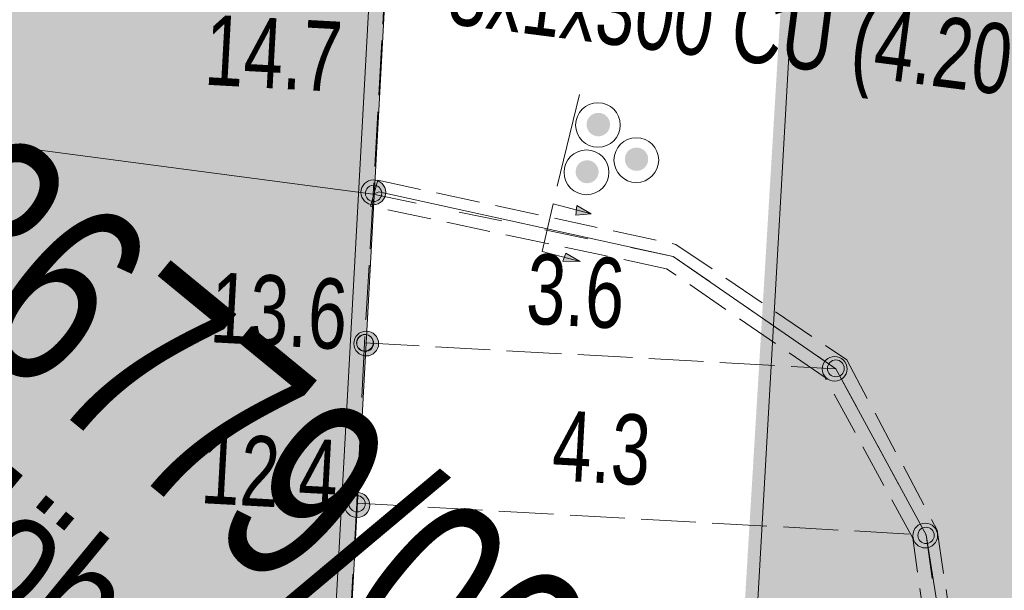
# Model space of a CAD drawing. Header units: metres. Extents: x -740 to 758, y -633 to 854.
# Tile 197 of 256: x -351.68 to -344.2, y 244.56 to 248.89. Entities that reach past the tile are written whole.
import ezdxf

# ---------------------------------------------------------------- set-up
doc = ezdxf.new("R2010")
doc.units = ezdxf.units.M
doc.header["$MEASUREMENT"] = 0
for name, pattern in [('333_125', [0.4576, 0.3328, -0.1248]), ('333_333', [0.6656, 0.3328, -0.3328]), ('416_125', [0.5408, 0.416, -0.1248])]:
    doc.linetypes.add(name, pattern=pattern)
for name, color, linetype in [('Grundkarte.LOVION', 7, 'Continuous'), ('Strom.LOVION', 7, 'Continuous'), ('StromBemass.LOVION', 7, 'Continuous'), ('Telko.LOVION', 7, 'Continuous')]:
    doc.layers.add(name, color=color, linetype=linetype)
doc.styles.add('ERSTELLTER_STIL_1', font='arial.ttf')

msp = doc.modelspace()

# ---------------------------------------------------------------- hatches: boundary and pattern name
at = {"layer": 'Grundkarte.LOVION', "linetype": 'Continuous', "lineweight": 18}
msp.add_hatch(color=254, dxfattribs=at).paths.add_polyline_path([(-365.906, 264.8289), (-367.3712, 233.5633), (-349.9164, 232.7872), (-348.2113, 264.0171)])
at = {"layer": 'Strom.LOVION', "linetype": 'Continuous', "lineweight": 18}
for color, points in [(34, [(-367.5462, 233.8418), (-349.789, 232.844), (-348.0775, 264.311), (-365.8451, 265.2634)]), (230, [(-312.615, 235.4884), (-345.1069, 262.1926), (-346.6337, 236.847)]), (194, [(-347.2188, 248.0396), (-347.2123, 248.0487), (-347.2069, 248.0585), (-347.2029, 248.0689), (-347.2001, 248.0798), (-347.1987, 248.0909), (-347.1988, 248.1021), (-347.2002, 248.1132), (-347.203, 248.124), (-347.2072, 248.1344), (-347.2126, 248.1441), (-347.2192, 248.1532), (-347.2269, 248.1613), (-347.2355, 248.1684), (-347.245, 248.1744), (-347.2551, 248.1791), (-347.2658, 248.1825), (-347.2768, 248.1846), (-347.2879, 248.1852), (-347.2991, 248.1845), (-347.3101, 248.1824), (-347.3207, 248.1789), (-347.3308, 248.1741), (-347.3402, 248.1681), (-347.3488, 248.1609), (-347.3564, 248.1527), (-347.363, 248.1437), (-347.3683, 248.1338), (-347.3724, 248.1234), (-347.3752, 248.1126), (-347.3765, 248.1015), (-347.3765, 248.0903), (-347.3751, 248.0792), (-347.3722, 248.0684), (-347.3681, 248.058), (-347.3627, 248.0482), (-347.3561, 248.0392), (-347.3484, 248.0311), (-347.3397, 248.024), (-347.3303, 248.018), (-347.3202, 248.0133), (-347.3095, 248.0099), (-347.2985, 248.0078), (-347.2874, 248.0071), (-347.2762, 248.0079), (-347.2652, 248.01), (-347.2546, 248.0135), (-347.2445, 248.0183), (-347.2351, 248.0243), (-347.2265, 248.0315)]), (194, [(-346.9291, 247.7768), (-346.9226, 247.7858), (-346.9173, 247.7956), (-346.9132, 247.8059), (-346.9105, 247.8167), (-346.9091, 247.8278), (-346.9091, 247.8389), (-346.9106, 247.8499), (-346.9134, 247.8607), (-346.9175, 247.871), (-346.9229, 247.8808), (-346.9295, 247.8898), (-346.9371, 247.8978), (-346.9457, 247.9049), (-346.9551, 247.9108), (-346.9652, 247.9155), (-346.9758, 247.9189), (-346.9867, 247.921), (-346.9978, 247.9217), (-347.0089, 247.9209), (-347.0199, 247.9188), (-347.0304, 247.9153), (-347.0405, 247.9106), (-347.0499, 247.9046), (-347.0584, 247.8974), (-347.066, 247.8893), (-347.0725, 247.8803), (-347.0778, 247.8705), (-347.0819, 247.8602), (-347.0846, 247.8494), (-347.086, 247.8383), (-347.086, 247.8272), (-347.0845, 247.8162), (-347.0817, 247.8054), (-347.0776, 247.7951), (-347.0722, 247.7853), (-347.0656, 247.7764), (-347.058, 247.7683), (-347.0494, 247.7612), (-347.04, 247.7553), (-347.0299, 247.7506), (-347.0193, 247.7472), (-347.0084, 247.7451), (-346.9973, 247.7444), (-346.9862, 247.7452), (-346.9752, 247.7473), (-346.9647, 247.7508), (-346.9546, 247.7555), (-346.9452, 247.7615), (-346.9367, 247.7687)]), (194, [(-347.3055, 247.6822), (-347.2991, 247.6911), (-347.2938, 247.7007), (-347.2898, 247.7109), (-347.2871, 247.7215), (-347.2858, 247.7324), (-347.2858, 247.7434), (-347.2872, 247.7542), (-347.29, 247.7649), (-347.294, 247.775), (-347.2994, 247.7846), (-347.3058, 247.7935), (-347.3134, 247.8014), (-347.3218, 247.8084), (-347.3311, 247.8142), (-347.341, 247.8189), (-347.3515, 247.8222), (-347.3622, 247.8242), (-347.3732, 247.8249), (-347.3841, 247.8242), (-347.3949, 247.8221), (-347.4053, 247.8186), (-347.4152, 247.8139), (-347.4244, 247.808), (-347.4328, 247.801), (-347.4403, 247.793), (-347.4467, 247.7841), (-347.452, 247.7745), (-347.456, 247.7643), (-347.4586, 247.7537), (-347.46, 247.7428), (-347.4599, 247.7319), (-347.4585, 247.721), (-347.4558, 247.7104), (-347.4517, 247.7002), (-347.4464, 247.6906), (-347.4399, 247.6818), (-347.4324, 247.6738), (-347.4239, 247.6669), (-347.4147, 247.661), (-347.4047, 247.6564), (-347.3943, 247.653), (-347.3835, 247.651), (-347.3726, 247.6504), (-347.3617, 247.6511), (-347.3509, 247.6532), (-347.3405, 247.6566), (-347.3306, 247.6613), (-347.3214, 247.6672), (-347.3129, 247.6742)])]:
    msp.add_hatch(color=color, dxfattribs=at).paths.add_polyline_path(points)
at = {"layer": 'Strom.LOVION', "linetype": 'Continuous', "lineweight": 13}
for points in [[(-347.3421, 247.4178), (-347.4517, 247.481), (-347.4592, 247.4064)], [(-347.4248, 247.0551), (-347.5345, 247.1182), (-347.558, 247.0568)]]:
    msp.add_hatch(color=7, dxfattribs=at).paths.add_polyline_path(points)
at = {"layer": 'StromBemass.LOVION', "linetype": 'Continuous', "lineweight": 13}
for points in [[(-348.9238, 247.5216), (-348.9169, 247.5311), (-348.9113, 247.5415), (-348.907, 247.5525), (-348.9041, 247.5639), (-348.9026, 247.5756), (-348.9027, 247.5874), (-348.9042, 247.5991), (-348.9072, 247.6105), (-348.9115, 247.6215), (-348.9173, 247.6318), (-348.9242, 247.6413), (-348.9323, 247.6499), (-348.9414, 247.6574), (-348.9514, 247.6636), (-348.9621, 247.6686), (-348.9733, 247.6722), (-348.9849, 247.6744), (-348.9967, 247.6751), (-349.0085, 247.6743), (-349.0201, 247.6721), (-349.0313, 247.6684), (-349.0419, 247.6634), (-349.0519, 247.657), (-349.0609, 247.6495), (-349.069, 247.6408), (-349.0759, 247.6313), (-349.0815, 247.6209), (-349.0858, 247.6099), (-349.0887, 247.5985), (-349.0902, 247.5868), (-349.0901, 247.575), (-349.0886, 247.5633), (-349.0856, 247.5519), (-349.0813, 247.5409), (-349.0755, 247.5306), (-349.0686, 247.5211), (-349.0605, 247.5125), (-349.0514, 247.505), (-349.0414, 247.4987), (-349.0307, 247.4937), (-349.0195, 247.4901), (-349.0079, 247.488), (-348.9961, 247.4873), (-348.9843, 247.488), (-348.9728, 247.4903), (-348.9615, 247.494), (-348.9509, 247.499), (-348.941, 247.5054), (-348.9319, 247.5129)], [(-348.9469, 247.5339), (-348.9424, 247.5401), (-348.9386, 247.547), (-348.9358, 247.5542), (-348.9339, 247.5617), (-348.933, 247.5694), (-348.933, 247.5772), (-348.934, 247.5849), (-348.9359, 247.5924), (-348.9388, 247.5996), (-348.9426, 247.6064), (-348.9472, 247.6126), (-348.9525, 247.6183), (-348.9585, 247.6232), (-348.965, 247.6273), (-348.9721, 247.6306), (-348.9795, 247.633), (-348.9871, 247.6344), (-348.9948, 247.6349), (-349.0026, 247.6344), (-349.0102, 247.6329), (-349.0176, 247.6305), (-349.0246, 247.6272), (-349.0311, 247.623), (-349.0371, 247.618), (-349.0424, 247.6123), (-349.0469, 247.606), (-349.0507, 247.5992), (-349.0535, 247.592), (-349.0554, 247.5845), (-349.0563, 247.5768), (-349.0563, 247.569), (-349.0553, 247.5613), (-349.0534, 247.5538), (-349.0505, 247.5466), (-349.0467, 247.5398), (-349.0421, 247.5336), (-349.0368, 247.5279), (-349.0308, 247.523), (-349.0242, 247.5188), (-349.0172, 247.5156), (-349.0098, 247.5132), (-349.0022, 247.5118), (-348.9944, 247.5113), (-348.9867, 247.5118), (-348.9791, 247.5133), (-348.9717, 247.5157), (-348.9647, 247.519), (-348.9582, 247.5232), (-348.9522, 247.5282)], [(-348.9779, 246.3721), (-348.971, 246.3817), (-348.9653, 246.392), (-348.961, 246.403), (-348.9581, 246.4145), (-348.9567, 246.4262), (-348.9567, 246.4381), (-348.9582, 246.4498), (-348.9612, 246.4612), (-348.9656, 246.4722), (-348.9713, 246.4825), (-348.9783, 246.4921), (-348.9864, 246.5007), (-348.9956, 246.5082), (-349.0056, 246.5145), (-349.0163, 246.5195), (-349.0275, 246.5231), (-349.0391, 246.5253), (-349.0509, 246.526), (-349.0627, 246.5252), (-349.0743, 246.5229), (-349.0856, 246.5192), (-349.0962, 246.5142), (-349.1062, 246.5078), (-349.1153, 246.5002), (-349.1233, 246.4916), (-349.1303, 246.482), (-349.1359, 246.4716), (-349.1402, 246.4606), (-349.1431, 246.4492), (-349.1446, 246.4374), (-349.1445, 246.4256), (-349.143, 246.4139), (-349.14, 246.4025), (-349.1357, 246.3915), (-349.1299, 246.3812), (-349.123, 246.3716), (-349.1148, 246.363), (-349.1057, 246.3555), (-349.0957, 246.3492), (-349.085, 246.3442), (-349.0737, 246.3406), (-349.0621, 246.3384), (-349.0503, 246.3377), (-349.0385, 246.3385), (-349.0269, 246.3408), (-349.0157, 246.3444), (-349.005, 246.3495), (-348.9951, 246.3559), (-348.986, 246.3634)], [(-349.0113, 246.3978), (-349.0066, 246.4043), (-349.0028, 246.4113), (-348.9999, 246.4188), (-348.9979, 246.4265), (-348.9969, 246.4344), (-348.997, 246.4424), (-348.998, 246.4503), (-349, 246.4581), (-349.003, 246.4655), (-349.0068, 246.4725), (-349.0116, 246.4789), (-349.017, 246.4847), (-349.0232, 246.4898), (-349.03, 246.4941), (-349.0372, 246.4974), (-349.0448, 246.4999), (-349.0527, 246.5014), (-349.0606, 246.5018), (-349.0686, 246.5013), (-349.0765, 246.4998), (-349.084, 246.4973), (-349.0913, 246.4939), (-349.098, 246.4896), (-349.1041, 246.4845), (-349.1096, 246.4786), (-349.1143, 246.4721), (-349.1181, 246.4651), (-349.121, 246.4577), (-349.123, 246.4499), (-349.1239, 246.442), (-349.1239, 246.434), (-349.1229, 246.4261), (-349.1209, 246.4184), (-349.1179, 246.4109), (-349.114, 246.404), (-349.1093, 246.3975), (-349.1038, 246.3917), (-349.0977, 246.3866), (-349.0909, 246.3824), (-349.0837, 246.379), (-349.0761, 246.3766), (-349.0682, 246.3751), (-349.0602, 246.3746), (-349.0523, 246.3751), (-349.0444, 246.3767), (-349.0368, 246.3791), (-349.0296, 246.3826), (-349.0229, 246.3869), (-349.0167, 246.392)], [(-349.009, 246.3949), (-349.0043, 246.4014), (-349.0005, 246.4084), (-348.9975, 246.4159), (-348.9956, 246.4237), (-348.9946, 246.4317), (-348.9946, 246.4397), (-348.9956, 246.4476), (-348.9977, 246.4554), (-349.0006, 246.4629), (-349.0045, 246.4699), (-349.0093, 246.4764), (-349.0148, 246.4822), (-349.021, 246.4873), (-349.0278, 246.4916), (-349.0351, 246.495), (-349.0427, 246.4974), (-349.0506, 246.4989), (-349.0586, 246.4994), (-349.0666, 246.4989), (-349.0745, 246.4973), (-349.0821, 246.4948), (-349.0894, 246.4914), (-349.0961, 246.4871), (-349.1023, 246.4819), (-349.1078, 246.4761), (-349.1125, 246.4695), (-349.1163, 246.4625), (-349.1193, 246.455), (-349.1212, 246.4472), (-349.1222, 246.4393), (-349.1222, 246.4312), (-349.1212, 246.4233), (-349.1191, 246.4155), (-349.1162, 246.4081), (-349.1123, 246.401), (-349.1075, 246.3946), (-349.102, 246.3887), (-349.0958, 246.3836), (-349.089, 246.3793), (-349.0817, 246.3759), (-349.0741, 246.3735), (-349.0662, 246.372), (-349.0582, 246.3715), (-349.0502, 246.3721), (-349.0423, 246.3736), (-349.0347, 246.3761), (-349.0274, 246.3795), (-349.0207, 246.3839), (-349.0145, 246.389)], [(-345.42, 246.1799), (-345.4131, 246.1894), (-345.4074, 246.1998), (-345.4031, 246.2108), (-345.4002, 246.2222), (-345.3988, 246.2339), (-345.3988, 246.2457), (-345.4003, 246.2574), (-345.4033, 246.2688), (-345.4077, 246.2798), (-345.4134, 246.2901), (-345.4203, 246.2996), (-345.4284, 246.3082), (-345.4376, 246.3156), (-345.4475, 246.3219), (-345.4582, 246.3269), (-345.4695, 246.3305), (-345.481, 246.3327), (-345.4928, 246.3334), (-345.5046, 246.3326), (-345.5162, 246.3304), (-345.5274, 246.3267), (-345.538, 246.3216), (-345.548, 246.3153), (-345.557, 246.3077), (-345.5651, 246.2991), (-345.572, 246.2896), (-345.5776, 246.2792), (-345.5819, 246.2682), (-345.5848, 246.2568), (-345.5863, 246.2451), (-345.5862, 246.2333), (-345.5847, 246.2216), (-345.5817, 246.2102), (-345.5774, 246.1992), (-345.5716, 246.1889), (-345.5647, 246.1794), (-345.5566, 246.1708), (-345.5475, 246.1633), (-345.5375, 246.1571), (-345.5268, 246.1521), (-345.5156, 246.1485), (-345.504, 246.1463), (-345.4922, 246.1456), (-345.4804, 246.1464), (-345.4689, 246.1486), (-345.4577, 246.1523), (-345.447, 246.1574), (-345.4371, 246.1637), (-345.428, 246.1712)], [(-345.4346, 246.2023), (-345.4299, 246.2089), (-345.426, 246.2159), (-345.4231, 246.2234), (-345.4211, 246.2312), (-345.4201, 246.2392), (-345.4202, 246.2472), (-345.4212, 246.2552), (-345.4232, 246.263), (-345.4262, 246.2704), (-345.4301, 246.2775), (-345.4348, 246.284), (-345.4404, 246.2898), (-345.4466, 246.2949), (-345.4534, 246.2992), (-345.4607, 246.3026), (-345.4683, 246.305), (-345.4762, 246.3065), (-345.4842, 246.307), (-345.4923, 246.3065), (-345.5002, 246.3049), (-345.5078, 246.3024), (-345.5151, 246.299), (-345.5218, 246.2947), (-345.528, 246.2895), (-345.5335, 246.2836), (-345.5382, 246.2771), (-345.542, 246.2701), (-345.545, 246.2626), (-345.547, 246.2548), (-345.5479, 246.2468), (-345.5479, 246.2388), (-345.5469, 246.2308), (-345.5449, 246.223), (-345.5419, 246.2155), (-345.538, 246.2085), (-345.5332, 246.202), (-345.5277, 246.1962), (-345.5215, 246.1911), (-345.5147, 246.1868), (-345.5074, 246.1834), (-345.4998, 246.1809), (-345.4919, 246.1795), (-345.4838, 246.179), (-345.4758, 246.1795), (-345.4679, 246.181), (-345.4603, 246.1835), (-345.453, 246.187), (-345.4462, 246.1913), (-345.4401, 246.1965)], [(-349.0456, 245.1443), (-349.0386, 245.154), (-349.0329, 245.1645), (-349.0285, 245.1756), (-349.0256, 245.1872), (-349.0241, 245.1991), (-349.0242, 245.211), (-349.0257, 245.2229), (-349.0287, 245.2344), (-349.0331, 245.2455), (-349.0389, 245.256), (-349.046, 245.2656), (-349.0542, 245.2743), (-349.0634, 245.2819), (-349.0735, 245.2882), (-349.0843, 245.2933), (-349.0957, 245.2969), (-349.1075, 245.2991), (-349.1194, 245.2999), (-349.1313, 245.2991), (-349.143, 245.2968), (-349.1544, 245.2931), (-349.1652, 245.2879), (-349.1752, 245.2815), (-349.1844, 245.2739), (-349.1926, 245.2651), (-349.1996, 245.2554), (-349.2053, 245.245), (-349.2096, 245.2338), (-349.2126, 245.2223), (-349.214, 245.2104), (-349.214, 245.1985), (-349.2125, 245.1866), (-349.2095, 245.175), (-349.205, 245.164), (-349.1992, 245.1535), (-349.1922, 245.1439), (-349.184, 245.1352), (-349.1747, 245.1276), (-349.1646, 245.1212), (-349.1538, 245.1162), (-349.1424, 245.1125), (-349.1307, 245.1103), (-349.1188, 245.1096), (-349.1069, 245.1104), (-349.0951, 245.1127), (-349.0838, 245.1164), (-349.073, 245.1215), (-349.0629, 245.128), (-349.0537, 245.1356)], [(-349.072, 245.1746), (-349.0674, 245.1809), (-349.0637, 245.1877), (-349.0609, 245.195), (-349.059, 245.2025), (-349.058, 245.2102), (-349.058, 245.218), (-349.059, 245.2257), (-349.061, 245.2332), (-349.0639, 245.2404), (-349.0676, 245.2472), (-349.0722, 245.2535), (-349.0776, 245.2591), (-349.0836, 245.2641), (-349.0901, 245.2682), (-349.0972, 245.2715), (-349.1046, 245.2739), (-349.1122, 245.2753), (-349.12, 245.2758), (-349.1277, 245.2753), (-349.1354, 245.2738), (-349.1427, 245.2714), (-349.1498, 245.268), (-349.1563, 245.2638), (-349.1623, 245.2589), (-349.1676, 245.2532), (-349.1721, 245.2469), (-349.1758, 245.2401), (-349.1787, 245.2328), (-349.1806, 245.2253), (-349.1815, 245.2176), (-349.1815, 245.2098), (-349.1805, 245.2021), (-349.1786, 245.1946), (-349.1757, 245.1874), (-349.1719, 245.1806), (-349.1673, 245.1743), (-349.162, 245.1687), (-349.156, 245.1637), (-349.1494, 245.1596), (-349.1424, 245.1563), (-349.135, 245.1539), (-349.1273, 245.1525), (-349.1196, 245.152), (-349.1118, 245.1525), (-349.1042, 245.154), (-349.0968, 245.1564), (-349.0898, 245.1598), (-349.0832, 245.164), (-349.0773, 245.1689)], [(-349.072, 245.1746), (-349.0674, 245.1809), (-349.0637, 245.1877), (-349.0609, 245.195), (-349.059, 245.2025), (-349.058, 245.2102), (-349.058, 245.218), (-349.059, 245.2257), (-349.061, 245.2332), (-349.0639, 245.2404), (-349.0676, 245.2472), (-349.0722, 245.2535), (-349.0776, 245.2591), (-349.0836, 245.2641), (-349.0901, 245.2682), (-349.0972, 245.2715), (-349.1046, 245.2739), (-349.1122, 245.2753), (-349.12, 245.2758), (-349.1277, 245.2753), (-349.1354, 245.2738), (-349.1427, 245.2714), (-349.1498, 245.268), (-349.1563, 245.2638), (-349.1623, 245.2589), (-349.1676, 245.2532), (-349.1721, 245.2469), (-349.1758, 245.2401), (-349.1787, 245.2328), (-349.1806, 245.2253), (-349.1815, 245.2176), (-349.1815, 245.2098), (-349.1805, 245.2021), (-349.1786, 245.1946), (-349.1757, 245.1874), (-349.1719, 245.1806), (-349.1673, 245.1743), (-349.162, 245.1687), (-349.156, 245.1637), (-349.1494, 245.1596), (-349.1424, 245.1563), (-349.135, 245.1539), (-349.1273, 245.1525), (-349.1196, 245.152), (-349.1118, 245.1525), (-349.1042, 245.154), (-349.0968, 245.1564), (-349.0898, 245.1598), (-349.0832, 245.164), (-349.0773, 245.1689)], [(-344.732, 244.913), (-344.7251, 244.9225), (-344.7195, 244.9329), (-344.7151, 244.9439), (-344.7122, 244.9553), (-344.7108, 244.967), (-344.7108, 244.9788), (-344.7124, 244.9905), (-344.7153, 245.002), (-344.7197, 245.0129), (-344.7254, 245.0232), (-344.7324, 245.0328), (-344.7405, 245.0414), (-344.7496, 245.0488), (-344.7596, 245.0551), (-344.7703, 245.0601), (-344.7815, 245.0637), (-344.7931, 245.0659), (-344.8049, 245.0666), (-344.8167, 245.0658), (-344.8283, 245.0636), (-344.8395, 245.0599), (-344.8502, 245.0548), (-344.8601, 245.0485), (-344.8692, 245.0409), (-344.8772, 245.0323), (-344.8841, 245.0227), (-344.8898, 245.0124), (-344.8941, 245.0014), (-344.897, 244.9899), (-344.8984, 244.9782), (-344.8984, 244.9664), (-344.8969, 244.9547), (-344.8939, 244.9433), (-344.8895, 244.9323), (-344.8838, 244.922), (-344.8769, 244.9125), (-344.8687, 244.9039), (-344.8596, 244.8964), (-344.8496, 244.8901), (-344.8389, 244.8851), (-344.8277, 244.8815), (-344.8161, 244.8793), (-344.8043, 244.8786), (-344.7925, 244.8794), (-344.781, 244.8817), (-344.7697, 244.8854), (-344.7591, 244.8904), (-344.7491, 244.8968), (-344.7401, 244.9043)], [(-344.7507, 244.9348), (-344.7461, 244.9411), (-344.7424, 244.9479), (-344.7396, 244.9551), (-344.7377, 244.9626), (-344.7367, 244.9703), (-344.7367, 244.9781), (-344.7377, 244.9858), (-344.7397, 244.9933), (-344.7426, 245.0005), (-344.7463, 245.0072), (-344.7509, 245.0135), (-344.7562, 245.0191), (-344.7622, 245.0241), (-344.7688, 245.0282), (-344.7758, 245.0315), (-344.7832, 245.0339), (-344.7908, 245.0353), (-344.7986, 245.0357), (-344.8063, 245.0352), (-344.8139, 245.0338), (-344.8213, 245.0313), (-344.8283, 245.028), (-344.8348, 245.0238), (-344.8408, 245.0189), (-344.8461, 245.0132), (-344.8506, 245.0069), (-344.8543, 245.0001), (-344.8572, 244.9929), (-344.8591, 244.9854), (-344.86, 244.9777), (-344.86, 244.9699), (-344.859, 244.9622), (-344.857, 244.9547), (-344.8542, 244.9475), (-344.8504, 244.9407), (-344.8458, 244.9345), (-344.8405, 244.9288), (-344.8345, 244.9239), (-344.8279, 244.9198), (-344.8209, 244.9165), (-344.8135, 244.9141), (-344.8059, 244.9127), (-344.7982, 244.9122), (-344.7904, 244.9127), (-344.7828, 244.9142), (-344.7754, 244.9166), (-344.7684, 244.92), (-344.7619, 244.9241), (-344.7559, 244.9291)]]:
    msp.add_hatch(color=7, dxfattribs=at).paths.add_polyline_path(points)

# ---------------------------------------------------------------- linework, layer by layer
at = {"layer": 'Grundkarte.LOVION', "color": 8, "linetype": 'Continuous', "lineweight": 18}
for points in [[(-365.906, 264.8289), (-348.2113, 264.0171), (-349.9164, 232.7872), (-367.3712, 233.5633)], [(-346.9751, 228.7005), (-396.9295, 231.4714), (-395.7299, 252.4551), (-396.9295, 231.4714), (-346.9751, 228.7005), (-345.0719, 262.137)]]:
    msp.add_lwpolyline(points, close=True, dxfattribs=at)
at = {"layer": 'Strom.LOVION', "color": 34, "linetype": 'Continuous', "lineweight": 18}
msp.add_lwpolyline([(-367.5462, 233.8418), (-365.8451, 265.2634), (-348.0775, 264.311), (-349.789, 232.844)], close=True, dxfattribs=at)
at = {"layer": 'Strom.LOVION', "color": 7, "linetype": 'Continuous', "lineweight": 13}
for points in [[(-347.4308, 248.3254), (-347.5992, 247.6291)], [(-347.6302, 247.4931), (-347.713, 247.1303)], [(-347.6302, 247.4931), (-347.3421, 247.4178)], [(-347.713, 247.1303), (-347.4248, 247.0551)]]:
    msp.add_lwpolyline(points, dxfattribs=at)
at = {"layer": 'Strom.LOVION', "color": 194, "linetype": 'Continuous', "lineweight": 18}
msp.add_lwpolyline([(-352.4703, 248.0248), (-348.997, 247.5664), (-348.9545, 247.5853), (-346.7193, 247.0945), (-345.4831, 246.24), (-344.7981, 244.977), (-344.4892, 243.0269), (-344.785, 240.3084), (-345.1447, 234.4655), (-345.4814, 233.073), (-346.1918, 232.176), (-347.2177, 231.4846), (-348.5134, 231.284), (-354.4108, 231.4463), (-360.1976, 231.383), (-363.6837, 231.3673), (-366.0715, 231.6067), (-368.2717, 232.0418)], dxfattribs=at)
at = {"layer": 'Strom.LOVION', "color": 7, "linetype": '333_125', "lineweight": 13}
msp.add_lwpolyline([(-348.9631, 247.6731), (-346.6987, 247.1852), (-345.401, 246.3071), (-344.7131, 245.0148), (-344.4003, 242.8731), (-344.7017, 240.2131), (-344.8963, 240.2384), (-344.608, 242.8823), (-344.8991, 244.9523), (-345.5652, 246.1729), (-346.7693, 247.0009), (-349.0176, 247.4757)], close=True, dxfattribs=at)
at = {"layer": 'Strom.LOVION', "color": 9, "linetype": '333_333', "lineweight": 18}
msp.add_lwpolyline([(-348.997, 247.5664), (-346.7193, 247.0945), (-345.4831, 246.24), (-344.7981, 244.977), (-344.5042, 242.8777), (-344.8056, 240.2177)], dxfattribs=at)
at = {"layer": 'Strom.LOVION', "color": 7, "linetype": 'Continuous', "lineweight": 13}
for points in [[(-347.3421, 247.4178), (-347.4592, 247.4064), (-347.4517, 247.481)], [(-347.4248, 247.0551), (-347.558, 247.0568), (-347.5345, 247.1182)]]:
    msp.add_lwpolyline(points, close=True, dxfattribs=at)
for centre, radius in [((-347.2907, 248.0927), 0.1691), ((-346.9989, 247.8261), 0.1701), ((-347.3775, 247.7332), 0.1702)]:
    msp.add_circle(centre, radius, dxfattribs=at)
at = {"layer": 'StromBemass.LOVION', "color": 7, "linetype": '416_125', "lineweight": 13}
for points in [[(-347.6619, 264.2925), (-348.0775, 264.311), (-348.6341, 254.1337), (-348.997, 247.5664), (-349.0638, 246.4367), (-349.1221, 245.2192), (-349.2288, 243.2876), (-349.3004, 242.0541), (-349.3039, 241.7877), (-349.3829, 240.4796), (-349.5479, 237.3305), (-349.7058, 234.7141), (-349.789, 232.844), (-350.2101, 225.0592), (-351.4255, 202.8768), (-352.5174, 182.9085), (-303.0882, 180.2193)], [(-349.0638, 246.4367), (-345.4831, 246.24)], [(-349.1221, 245.2192), (-344.7981, 244.977)]]:
    msp.add_lwpolyline(points, dxfattribs=at)
at = {"layer": 'StromBemass.LOVION', "color": 7, "linetype": 'Continuous', "lineweight": 13}
for centre, radius in [((-348.9964, 247.5812), 0.0939), ((-348.9946, 247.5731), 0.0618), ((-349.0506, 246.4318), 0.0941), ((-349.0604, 246.4382), 0.0636), ((-349.0584, 246.4355), 0.0639), ((-345.4925, 246.2395), 0.0939), ((-345.484, 246.243), 0.064), ((-349.1191, 245.2047), 0.0951), ((-349.1198, 245.2139), 0.0619), ((-349.1198, 245.2139), 0.0619), ((-344.8046, 244.9726), 0.094), ((-344.7984, 244.974), 0.0618)]:
    msp.add_circle(centre, radius, dxfattribs=at)

# ---------------------------------------------------------------- texts
at = {"layer": 'Strom.LOVION', "color": 194, "linetype": 'Continuous', "lineweight": 18, "insert": (-348.4688, 248.7071), "char_height": 0.533546, "attachment_point": 7, "rotation": 352.67487, "style": 'ERSTELLTER_STIL_1'}
msp.add_mtext('{\\A1;\\W0.71558x;3x1x300 CU (4.2013)}', dxfattribs=at)
at = {"layer": 'StromBemass.LOVION', "color": 7, "linetype": 'Continuous', "lineweight": 13, "attachment_point": 7, "style": 'ERSTELLTER_STIL_1'}
for s, insert, char_height, rotation in [('{\\A1;\\W0.71558x;14.7}', (-350.2872, 248.3999), 0.533546, 356.88293), ('{\\A1;\\W0.71559x;3.6}', (-347.8445, 246.5773), 0.533546, 356.88293), ('{\\A1;\\W0.71557x;13.6}', (-350.2459, 246.4352), 0.533545, 356.88434), ('{\\A1;\\W0.71558x;4.3}', (-347.6471, 245.386), 0.533546, 356.88293), ('{\\A1;\\W0.71557x;12.4}', (-350.3156, 245.2198), 0.533545, 356.88434)]:
    msp.add_mtext(s, dxfattribs=dict(at, insert=insert, char_height=char_height, rotation=rotation))
at = {"layer": 'Telko.LOVION', "color": 7, "linetype": 'Continuous', "lineweight": 13, "insert": (-354.0746, 248.1057), "char_height": 1.422789, "attachment_point": 7, "rotation": 320.5841, "style": 'ERSTELLTER_STIL_1'}
msp.add_mtext('{\\A1;\\W0.71559x;LA36779/002}', dxfattribs=at)
at = {"layer": 'Telko.LOVION', "color": 220, "linetype": 'Continuous', "lineweight": 18, "char_height": 0.915257, "attachment_point": 7, "rotation": 320.58413, "style": 'ERSTELLTER_STIL_1'}
for s, insert in [('{\\A1;\\W0.80002x;WSW UW Möbeck 110 kV Warte}', (-356.6161, 248.3018)), ('{\\A1;\\W0.80002x;Deutscher Ring 104}', (-357.5337, 247.0803))]:
    msp.add_mtext(s, dxfattribs=dict(at, insert=insert))

doc.saveas('drawing.dxf')
